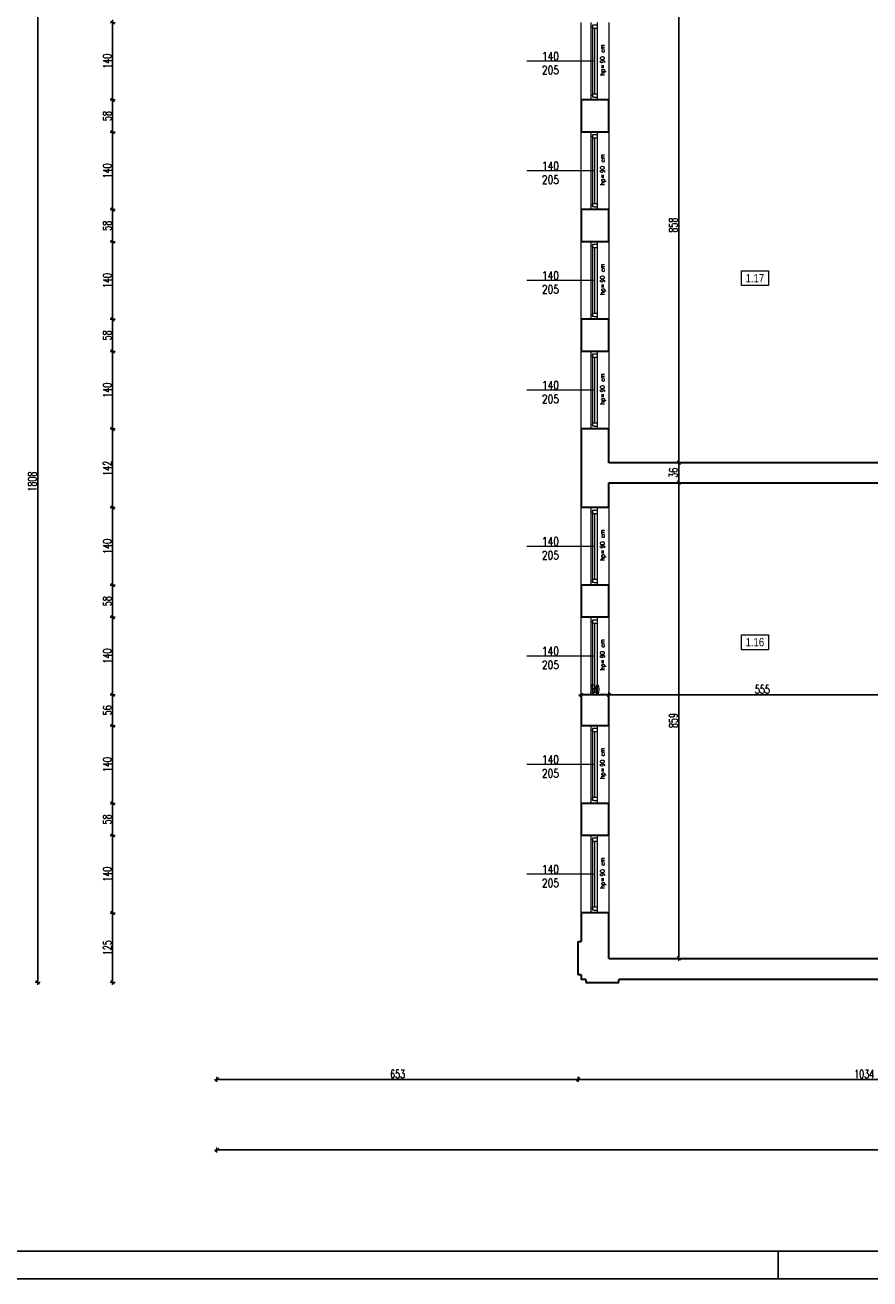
# Model space of a CAD drawing. Header units: millimetres. Extents: x 0 to 111311, y -48878 to -25280.
# Tile 161 of 244: x 96609 to 98135, y -32831 to -30567. Entities that reach past the tile are written whole.
import ezdxf

# ---------------------------------------------------------------- set-up
doc = ezdxf.new("R2010")
doc.units = ezdxf.units.MM
doc.layers.get('Defpoints').update_dxf_attribs({"color": 30})
doc.layers.add('e-cad_opisy', color=7, linetype='Continuous')
for name, color, linetype, lineweight in [('J opisy', 7, 'Continuous', 9), ('J stolarka_okna', 144, 'Continuous', 0), ('J wymiary', 1, 'Continuous', 9), ('OPIS', 7, 'Continuous', 5), ('sciany', 252, 'Continuous', 30)]:
    doc.layers.add(name, color=color, linetype=linetype, lineweight=lineweight)
doc.styles.add('ADESK2', font='simplex', dxfattribs={"width": 0.7})
doc.styles.add('MtXpl_simplex_shx', font='simplex.shx')
doc.styles.get("Standard").update_dxf_attribs({"font": 'arial.ttf'})
doc.dimstyles.new('1-100', dxfattribs={"dimscale": 1.5, "dimtxt": 10, "dimasz": 2, "dimexe": 1, "dimexo": 1, "dimgap": 1.5, "dimtad": 1, "dimdec": 0, "dimrnd": 0.5, "dimdsep": 46, "dimtxsty": 'ADESK2', "dimblk": 'wymiar', "dimcen": -1, "dimdle": 5, "dimse1": 1, "dimse2": 1, "dimclrd": 256, "dimclre": 256, "dimclrt": 256, "dimadec": 0, "dimazin": 0, "dimtfac": 1, "dimtdec": 0, "dimtix": 1, "dimtmove": 0, "dimatfit": 3, "dimfxl": 20, "dimfxlon": 1, "dimtolj": 1, "dimtzin": 0, "dimarcsym": 0})

# ---------------------------------------------------------------- blocks, each defined once
blk = doc.blocks.new('A1_poziom')
at = {"ltscale": 0.8}
blk.add_line((210, 0), (210, 5), dxfattribs=at)
for points in [[(0, 0), (0, 297), (25, 297), (25, 594), (841, 594), (841, 0)], [(30, 5), (836, 5), (836, 589), (30, 589)]]:
    blk.add_lwpolyline(points, close=True)
blk = doc.blocks.new('wymiar')
for p, q in [((1.5, 0), (-1.5, 0)), ((1.06, 1.06), (-1.06, -1.06)), ((0, 1.5), (0, -1.5))]:
    blk.add_line(p, q)
blk = doc.blocks.new('*D2363')
at = {"layer": 'Defpoints', "color": 0, "ltscale": 4}
for p in [(97790.1, -30499.3), (97790.1, -31357.3), (97790.1, -31357.3)]:
    blk.add_point(p, dxfattribs=at)
at = {"layer": 'J wymiary', "lineweight": -2}
blk.add_line((97790.1, -30502.3), (97790.1, -31354.3), dxfattribs=at)
at = {"layer": 'J wymiary', "lineweight": -2, "ltscale": 4, "xscale": 3, "yscale": 3, "zscale": 3}
for p, rotation in [((97790.1, -30499.3), 90), ((97790.1, -31357.3), 270)]:
    blk.add_blockref('wymiar', p, dxfattribs=dict(at, rotation=rotation))
at = {"layer": 'J wymiary', "ltscale": 4, "insert": (97780.4, -30928.3), "char_height": 15, "attachment_point": 5, "rotation": 90, "style": 'ADESK2'}
blk.add_mtext('\\A1;858', dxfattribs=at)
blk = doc.blocks.new('*D2364')
at = {"layer": 'Defpoints', "color": 0, "ltscale": 4}
for p in [(97790.1, -31357.3), (97790.1, -31393.3), (97790.1, -31393.3)]:
    blk.add_point(p, dxfattribs=at)
at = {"layer": 'J wymiary', "lineweight": -2}
blk.add_line((97790.1, -31360.3), (97790.1, -31390.3), dxfattribs=at)
at = {"layer": 'J wymiary', "lineweight": -2, "ltscale": 4, "xscale": 3, "yscale": 3, "zscale": 3}
for p, rotation in [((97790.1, -31357.3), 90), ((97790.1, -31393.3), 270)]:
    blk.add_blockref('wymiar', p, dxfattribs=dict(at, rotation=rotation))
at = {"layer": 'J wymiary', "ltscale": 4, "insert": (97780.4, -31375.3), "char_height": 15, "attachment_point": 5, "rotation": 90, "style": 'ADESK2'}
blk.add_mtext('\\A1;36', dxfattribs=at)
blk = doc.blocks.new('*D2365')
at = {"layer": 'Defpoints', "color": 0, "ltscale": 4}
for p in [(97790.1, -31393.3), (97790.1, -32252.3), (97790.1, -32252.3)]:
    blk.add_point(p, dxfattribs=at)
at = {"layer": 'J wymiary', "lineweight": -2}
blk.add_line((97790.1, -31396.3), (97790.1, -32249.3), dxfattribs=at)
at = {"layer": 'J wymiary', "lineweight": -2, "ltscale": 4, "xscale": 3, "yscale": 3, "zscale": 3}
for p, rotation in [((97790.1, -31393.3), 90), ((97790.1, -32252.3), 270)]:
    blk.add_blockref('wymiar', p, dxfattribs=dict(at, rotation=rotation))
at = {"layer": 'J wymiary', "ltscale": 4, "insert": (97780.4, -31822.8), "char_height": 15, "attachment_point": 5, "rotation": 90, "style": 'ADESK2'}
blk.add_mtext('\\A1;859', dxfattribs=at)
blk = doc.blocks.new('*D2366')
at = {"layer": 'Defpoints', "color": 0, "ltscale": 4}
for p in [(97663.6, -31776.3), (98218.6, -31776.3), (98218.6, -31776.3)]:
    blk.add_point(p, dxfattribs=at)
at = {"layer": 'J wymiary', "lineweight": -2}
blk.add_line((97666.6, -31776.3), (98215.6, -31776.3), dxfattribs=at)
at = {"layer": 'J wymiary', "lineweight": -2, "ltscale": 4, "xscale": 3, "yscale": 3, "zscale": 3, "rotation": 180}
blk.add_blockref('wymiar', (97663.6, -31776.3), dxfattribs=at)
at = {"layer": 'J wymiary', "lineweight": -2, "ltscale": 4, "xscale": 3, "yscale": 3, "zscale": 3}
blk.add_blockref('wymiar', (98218.6, -31776.3), dxfattribs=at)
at = {"layer": 'J wymiary', "ltscale": 4, "insert": (97941.1, -31766.5), "char_height": 15, "attachment_point": 5, "style": 'ADESK2'}
blk.add_mtext('\\A1;555', dxfattribs=at)
blk = doc.blocks.new('*D2367')
at = {"layer": 'Defpoints', "color": 0, "ltscale": 4}
for p in [(97613.6, -31776.3), (97613.6, -31776.3), (97663.6, -31776.3)]:
    blk.add_point(p, dxfattribs=at)
at = {"layer": 'J wymiary', "lineweight": -2}
blk.add_line((97660.6, -31776.3), (97616.6, -31776.3), dxfattribs=at)
at = {"layer": 'J wymiary', "lineweight": -2, "ltscale": 4, "xscale": 3, "yscale": 3, "zscale": 3, "rotation": 180}
blk.add_blockref('wymiar', (97613.6, -31776.3), dxfattribs=at)
at = {"layer": 'J wymiary', "lineweight": -2, "ltscale": 4, "xscale": 3, "yscale": 3, "zscale": 3}
blk.add_blockref('wymiar', (97663.6, -31776.3), dxfattribs=at)
at = {"layer": 'J wymiary', "ltscale": 4, "insert": (97638.6, -31766.5), "char_height": 15, "attachment_point": 5, "style": 'ADESK2'}
blk.add_mtext('\\A1;50', dxfattribs=at)
blk = doc.blocks.new('*D2550')
at = {"layer": 'Defpoints', "color": 0, "ltscale": 4}
for p in [(97608.4, -32251.9), (98641.9, -32252.1), (98641.9, -32470.7)]:
    blk.add_point(p, dxfattribs=at)
at = {"layer": 'J wymiary', "lineweight": -2}
blk.add_line((97611.4, -32470.7), (98638.9, -32470.7), dxfattribs=at)
at = {"layer": 'J wymiary', "lineweight": -2, "ltscale": 4, "xscale": 3, "yscale": 3, "zscale": 3, "rotation": 180}
blk.add_blockref('wymiar', (97608.4, -32470.7), dxfattribs=at)
at = {"layer": 'J wymiary', "lineweight": -2, "ltscale": 4, "xscale": 3, "yscale": 3, "zscale": 3}
blk.add_blockref('wymiar', (98641.9, -32470.7), dxfattribs=at)
at = {"layer": 'J wymiary', "ltscale": 4, "insert": (98125.1, -32461), "char_height": 15, "attachment_point": 5, "style": 'ADESK2'}
blk.add_mtext('\\A1;1034', dxfattribs=at)
blk = doc.blocks.new('*D2551')
at = {"layer": 'Defpoints', "color": 0, "ltscale": 4}
for p in [(96955.6, -30417.3), (97608.4, -32251.9), (96955.6, -32470.7)]:
    blk.add_point(p, dxfattribs=at)
at = {"layer": 'J wymiary', "lineweight": -2}
blk.add_line((97605.4, -32470.7), (96958.6, -32470.7), dxfattribs=at)
at = {"layer": 'J wymiary', "lineweight": -2, "ltscale": 4, "xscale": 3, "yscale": 3, "zscale": 3, "rotation": 180}
blk.add_blockref('wymiar', (96955.6, -32470.7), dxfattribs=at)
at = {"layer": 'J wymiary', "lineweight": -2, "ltscale": 4, "xscale": 3, "yscale": 3, "zscale": 3}
blk.add_blockref('wymiar', (97608.4, -32470.7), dxfattribs=at)
at = {"layer": 'J wymiary', "ltscale": 4, "insert": (97282, -32461), "char_height": 15, "attachment_point": 5, "style": 'ADESK2'}
blk.add_mtext('\\A1;653', dxfattribs=at)
blk = doc.blocks.new('*D2575')
at = {"layer": 'Defpoints', "color": 0, "ltscale": 4}
for p in [(96955.6, -30487.3), (102325.9, -30487.3), (102325.9, -32598.2)]:
    blk.add_point(p, dxfattribs=at)
at = {"layer": 'J wymiary', "lineweight": -2, "ltscale": 4}
blk.add_line((96958.6, -32598.2), (102322.9, -32598.2), dxfattribs=at)
at = {"layer": 'J wymiary', "lineweight": -2, "ltscale": 4, "xscale": 3, "yscale": 3, "zscale": 3, "rotation": 180}
blk.add_blockref('wymiar', (96955.6, -32598.2), dxfattribs=at)
at = {"layer": 'J wymiary', "lineweight": -2, "ltscale": 4, "xscale": 3, "yscale": 3, "zscale": 3}
blk.add_blockref('wymiar', (102325.9, -32598.2), dxfattribs=at)
at = {"layer": 'J wymiary', "ltscale": 4, "insert": (99640.8, -32588.4), "char_height": 15, "attachment_point": 5, "style": 'ADESK2'}
blk.add_mtext('\\A1;5370', dxfattribs=at)
blk = doc.blocks.new('*D2602')
at = {"layer": 'Defpoints', "color": 0, "ltscale": 4}
for p in [(97622.9, -30562.3), (96767.1, -30702.3), (97617.2, -30702.3)]:
    blk.add_point(p, dxfattribs=at)
at = {"layer": 'J wymiary', "lineweight": -2}
blk.add_line((96767.1, -30565.3), (96767.1, -30699.3), dxfattribs=at)
at = {"layer": 'J wymiary', "lineweight": -2, "ltscale": 4, "xscale": 3, "yscale": 3, "zscale": 3}
for p, rotation in [((96767.1, -30562.3), 90), ((96767.1, -30702.3), 270)]:
    blk.add_blockref('wymiar', p, dxfattribs=dict(at, rotation=rotation))
at = {"layer": 'J wymiary', "ltscale": 4, "insert": (96757.4, -30632.3), "char_height": 15, "attachment_point": 5, "rotation": 90, "style": 'ADESK2'}
blk.add_mtext('\\A1;140', dxfattribs=at)
blk = doc.blocks.new('*D2603')
at = {"layer": 'Defpoints', "color": 0, "ltscale": 4}
for p in [(97617.2, -30702.3), (96767.1, -30760.3), (97622.2, -30760.3)]:
    blk.add_point(p, dxfattribs=at)
at = {"layer": 'J wymiary', "lineweight": -2}
blk.add_line((96767.1, -30705.3), (96767.1, -30757.3), dxfattribs=at)
at = {"layer": 'J wymiary', "lineweight": -2, "ltscale": 4, "xscale": 3, "yscale": 3, "zscale": 3}
for p, rotation in [((96767.1, -30702.3), 90), ((96767.1, -30760.3), 270)]:
    blk.add_blockref('wymiar', p, dxfattribs=dict(at, rotation=rotation))
at = {"layer": 'J wymiary', "ltscale": 4, "insert": (96757.4, -30731.3), "char_height": 15, "attachment_point": 5, "rotation": 90, "style": 'ADESK2'}
blk.add_mtext('\\A1;58', dxfattribs=at)
blk = doc.blocks.new('*D2604')
at = {"layer": 'Defpoints', "color": 0, "ltscale": 4}
for p in [(97622.2, -30760.3), (96767.1, -30900.3), (97625.3, -30900.3)]:
    blk.add_point(p, dxfattribs=at)
at = {"layer": 'J wymiary', "lineweight": -2}
blk.add_line((96767.1, -30763.3), (96767.1, -30897.3), dxfattribs=at)
at = {"layer": 'J wymiary', "lineweight": -2, "ltscale": 4, "xscale": 3, "yscale": 3, "zscale": 3}
for p, rotation in [((96767.1, -30760.3), 90), ((96767.1, -30900.3), 270)]:
    blk.add_blockref('wymiar', p, dxfattribs=dict(at, rotation=rotation))
at = {"layer": 'J wymiary', "ltscale": 4, "insert": (96757.4, -30830.3), "char_height": 15, "attachment_point": 5, "rotation": 90, "style": 'ADESK2'}
blk.add_mtext('\\A1;140', dxfattribs=at)
blk = doc.blocks.new('*D2605')
at = {"layer": 'Defpoints', "color": 0, "ltscale": 4}
for p in [(97625.3, -30900.3), (96767.1, -30958.3), (97621.1, -30958.3)]:
    blk.add_point(p, dxfattribs=at)
at = {"layer": 'J wymiary', "lineweight": -2}
blk.add_line((96767.1, -30903.3), (96767.1, -30955.3), dxfattribs=at)
at = {"layer": 'J wymiary', "lineweight": -2, "ltscale": 4, "xscale": 3, "yscale": 3, "zscale": 3}
for p, rotation in [((96767.1, -30900.3), 90), ((96767.1, -30958.3), 270)]:
    blk.add_blockref('wymiar', p, dxfattribs=dict(at, rotation=rotation))
at = {"layer": 'J wymiary', "ltscale": 4, "insert": (96757.4, -30929.3), "char_height": 15, "attachment_point": 5, "rotation": 90, "style": 'ADESK2'}
blk.add_mtext('\\A1;58', dxfattribs=at)
blk = doc.blocks.new('*D2606')
at = {"layer": 'Defpoints', "color": 0, "ltscale": 4}
for p in [(97621.1, -30958.3), (96767.1, -31098.3), (97619.5, -31098.3)]:
    blk.add_point(p, dxfattribs=at)
at = {"layer": 'J wymiary', "lineweight": -2}
blk.add_line((96767.1, -30961.3), (96767.1, -31095.3), dxfattribs=at)
at = {"layer": 'J wymiary', "lineweight": -2, "ltscale": 4, "xscale": 3, "yscale": 3, "zscale": 3}
for p, rotation in [((96767.1, -30958.3), 90), ((96767.1, -31098.3), 270)]:
    blk.add_blockref('wymiar', p, dxfattribs=dict(at, rotation=rotation))
at = {"layer": 'J wymiary', "ltscale": 4, "insert": (96757.4, -31028.3), "char_height": 15, "attachment_point": 5, "rotation": 90, "style": 'ADESK2'}
blk.add_mtext('\\A1;140', dxfattribs=at)
blk = doc.blocks.new('*D2607')
at = {"layer": 'Defpoints', "color": 0, "ltscale": 4}
for p in [(97619.5, -31098.3), (96767.1, -31156.3), (97622.6, -31156.3)]:
    blk.add_point(p, dxfattribs=at)
at = {"layer": 'J wymiary', "lineweight": -2}
blk.add_line((96767.1, -31101.3), (96767.1, -31153.3), dxfattribs=at)
at = {"layer": 'J wymiary', "lineweight": -2, "ltscale": 4, "xscale": 3, "yscale": 3, "zscale": 3}
for p, rotation in [((96767.1, -31098.3), 90), ((96767.1, -31156.3), 270)]:
    blk.add_blockref('wymiar', p, dxfattribs=dict(at, rotation=rotation))
at = {"layer": 'J wymiary', "ltscale": 4, "insert": (96757.4, -31127.3), "char_height": 15, "attachment_point": 5, "rotation": 90, "style": 'ADESK2'}
blk.add_mtext('\\A1;58', dxfattribs=at)
blk = doc.blocks.new('*D2608')
at = {"layer": 'Defpoints', "color": 0, "ltscale": 4}
for p in [(97622.6, -31156.3), (96767.1, -31296.3), (97620.7, -31296.3)]:
    blk.add_point(p, dxfattribs=at)
at = {"layer": 'J wymiary', "lineweight": -2}
blk.add_line((96767.1, -31159.3), (96767.1, -31293.3), dxfattribs=at)
at = {"layer": 'J wymiary', "lineweight": -2, "ltscale": 4, "xscale": 3, "yscale": 3, "zscale": 3}
for p, rotation in [((96767.1, -31156.3), 90), ((96767.1, -31296.3), 270)]:
    blk.add_blockref('wymiar', p, dxfattribs=dict(at, rotation=rotation))
at = {"layer": 'J wymiary', "ltscale": 4, "insert": (96757.4, -31226.3), "char_height": 15, "attachment_point": 5, "rotation": 90, "style": 'ADESK2'}
blk.add_mtext('\\A1;140', dxfattribs=at)
blk = doc.blocks.new('*D2609')
at = {"layer": 'Defpoints', "color": 0, "ltscale": 4}
for p in [(97620.7, -31296.3), (96767.1, -31438.3), (97621.4, -31438.3)]:
    blk.add_point(p, dxfattribs=at)
at = {"layer": 'J wymiary', "lineweight": -2}
blk.add_line((96767.1, -31299.3), (96767.1, -31435.3), dxfattribs=at)
at = {"layer": 'J wymiary', "lineweight": -2, "ltscale": 4, "xscale": 3, "yscale": 3, "zscale": 3}
for p, rotation in [((96767.1, -31296.3), 90), ((96767.1, -31438.3), 270)]:
    blk.add_blockref('wymiar', p, dxfattribs=dict(at, rotation=rotation))
at = {"layer": 'J wymiary', "ltscale": 4, "insert": (96757.4, -31367.3), "char_height": 15, "attachment_point": 5, "rotation": 90, "style": 'ADESK2'}
blk.add_mtext('\\A1;142', dxfattribs=at)
blk = doc.blocks.new('*D2610')
at = {"layer": 'Defpoints', "color": 0, "ltscale": 4}
for p in [(97621.4, -31438.3), (96767.1, -31578.3), (97621.4, -31578.3)]:
    blk.add_point(p, dxfattribs=at)
at = {"layer": 'J wymiary', "lineweight": -2}
blk.add_line((96767.1, -31441.3), (96767.1, -31575.3), dxfattribs=at)
at = {"layer": 'J wymiary', "lineweight": -2, "ltscale": 4, "xscale": 3, "yscale": 3, "zscale": 3}
for p, rotation in [((96767.1, -31438.3), 90), ((96767.1, -31578.3), 270)]:
    blk.add_blockref('wymiar', p, dxfattribs=dict(at, rotation=rotation))
at = {"layer": 'J wymiary', "ltscale": 4, "insert": (96757.4, -31508.3), "char_height": 15, "attachment_point": 5, "rotation": 90, "style": 'ADESK2'}
blk.add_mtext('\\A1;140', dxfattribs=at)
blk = doc.blocks.new('*D2611')
at = {"layer": 'Defpoints', "color": 0, "ltscale": 4}
for p in [(97621.4, -31578.3), (96767.1, -31636.3), (97624.2, -31636.3)]:
    blk.add_point(p, dxfattribs=at)
at = {"layer": 'J wymiary', "lineweight": -2}
blk.add_line((96767.1, -31581.3), (96767.1, -31633.3), dxfattribs=at)
at = {"layer": 'J wymiary', "lineweight": -2, "ltscale": 4, "xscale": 3, "yscale": 3, "zscale": 3}
for p, rotation in [((96767.1, -31578.3), 90), ((96767.1, -31636.3), 270)]:
    blk.add_blockref('wymiar', p, dxfattribs=dict(at, rotation=rotation))
at = {"layer": 'J wymiary', "ltscale": 4, "insert": (96757.4, -31607.3), "char_height": 15, "attachment_point": 5, "rotation": 90, "style": 'ADESK2'}
blk.add_mtext('\\A1;58', dxfattribs=at)
blk = doc.blocks.new('*D2612')
at = {"layer": 'Defpoints', "color": 0, "ltscale": 4}
for p in [(97624.2, -31636.3), (96767.1, -31776.3), (97621.1, -31776.3)]:
    blk.add_point(p, dxfattribs=at)
at = {"layer": 'J wymiary', "lineweight": -2}
blk.add_line((96767.1, -31639.3), (96767.1, -31773.3), dxfattribs=at)
at = {"layer": 'J wymiary', "lineweight": -2, "ltscale": 4, "xscale": 3, "yscale": 3, "zscale": 3}
for p, rotation in [((96767.1, -31636.3), 90), ((96767.1, -31776.3), 270)]:
    blk.add_blockref('wymiar', p, dxfattribs=dict(at, rotation=rotation))
at = {"layer": 'J wymiary', "ltscale": 4, "insert": (96757.4, -31706.3), "char_height": 15, "attachment_point": 5, "rotation": 90, "style": 'ADESK2'}
blk.add_mtext('\\A1;140', dxfattribs=at)
blk = doc.blocks.new('*D2613')
at = {"layer": 'Defpoints', "color": 0, "ltscale": 4}
for p in [(97621.1, -31776.3), (96767.1, -31832.3), (97623.3, -31832.3)]:
    blk.add_point(p, dxfattribs=at)
at = {"layer": 'J wymiary', "lineweight": -2}
blk.add_line((96767.1, -31779.3), (96767.1, -31829.3), dxfattribs=at)
at = {"layer": 'J wymiary', "lineweight": -2, "ltscale": 4, "xscale": 3, "yscale": 3, "zscale": 3}
for p, rotation in [((96767.1, -31776.3), 90), ((96767.1, -31832.3), 270)]:
    blk.add_blockref('wymiar', p, dxfattribs=dict(at, rotation=rotation))
at = {"layer": 'J wymiary', "ltscale": 4, "insert": (96757.4, -31804.3), "char_height": 15, "attachment_point": 5, "rotation": 90, "style": 'ADESK2'}
blk.add_mtext('\\A1;56', dxfattribs=at)
blk = doc.blocks.new('*D2614')
at = {"layer": 'Defpoints', "color": 0, "ltscale": 4}
for p in [(97623.3, -31832.3), (96767.1, -31972.3), (97619.1, -31972.3)]:
    blk.add_point(p, dxfattribs=at)
at = {"layer": 'J wymiary', "lineweight": -2}
blk.add_line((96767.1, -31835.3), (96767.1, -31969.3), dxfattribs=at)
at = {"layer": 'J wymiary', "lineweight": -2, "ltscale": 4, "xscale": 3, "yscale": 3, "zscale": 3}
for p, rotation in [((96767.1, -31832.3), 90), ((96767.1, -31972.3), 270)]:
    blk.add_blockref('wymiar', p, dxfattribs=dict(at, rotation=rotation))
at = {"layer": 'J wymiary', "ltscale": 4, "insert": (96757.4, -31902.3), "char_height": 15, "attachment_point": 5, "rotation": 90, "style": 'ADESK2'}
blk.add_mtext('\\A1;140', dxfattribs=at)
blk = doc.blocks.new('*D2615')
at = {"layer": 'Defpoints', "color": 0, "ltscale": 4}
for p in [(97619.1, -31972.3), (96767.1, -32030.3), (97624.7, -32030.3)]:
    blk.add_point(p, dxfattribs=at)
at = {"layer": 'J wymiary', "lineweight": -2}
blk.add_line((96767.1, -31975.3), (96767.1, -32027.3), dxfattribs=at)
at = {"layer": 'J wymiary', "lineweight": -2, "ltscale": 4, "xscale": 3, "yscale": 3, "zscale": 3}
for p, rotation in [((96767.1, -31972.3), 90), ((96767.1, -32030.3), 270)]:
    blk.add_blockref('wymiar', p, dxfattribs=dict(at, rotation=rotation))
at = {"layer": 'J wymiary', "ltscale": 4, "insert": (96757.4, -32001.3), "char_height": 15, "attachment_point": 5, "rotation": 90, "style": 'ADESK2'}
blk.add_mtext('\\A1;58', dxfattribs=at)
blk = doc.blocks.new('*D2616')
at = {"layer": 'Defpoints', "color": 0, "ltscale": 4}
for p in [(97624.7, -32030.3), (96767.1, -32170.3), (97621, -32170.3)]:
    blk.add_point(p, dxfattribs=at)
at = {"layer": 'J wymiary', "lineweight": -2}
blk.add_line((96767.1, -32033.3), (96767.1, -32167.3), dxfattribs=at)
at = {"layer": 'J wymiary', "lineweight": -2, "ltscale": 4, "xscale": 3, "yscale": 3, "zscale": 3}
for p, rotation in [((96767.1, -32030.3), 90), ((96767.1, -32170.3), 270)]:
    blk.add_blockref('wymiar', p, dxfattribs=dict(at, rotation=rotation))
at = {"layer": 'J wymiary', "ltscale": 4, "insert": (96757.4, -32100.3), "char_height": 15, "attachment_point": 5, "rotation": 90, "style": 'ADESK2'}
blk.add_mtext('\\A1;140', dxfattribs=at)
blk = doc.blocks.new('*D2617')
at = {"layer": 'Defpoints', "color": 0, "ltscale": 4}
for p in [(97621, -32170.3), (96767.1, -32295.5), (97633.5, -32295.5)]:
    blk.add_point(p, dxfattribs=at)
at = {"layer": 'J wymiary', "lineweight": -2}
blk.add_line((96767.1, -32173.3), (96767.1, -32292.5), dxfattribs=at)
at = {"layer": 'J wymiary', "lineweight": -2, "ltscale": 4, "xscale": 3, "yscale": 3, "zscale": 3}
for p, rotation in [((96767.1, -32170.3), 90), ((96767.1, -32295.5), 270)]:
    blk.add_blockref('wymiar', p, dxfattribs=dict(at, rotation=rotation))
at = {"layer": 'J wymiary', "ltscale": 4, "insert": (96757.4, -32232.9), "char_height": 15, "attachment_point": 5, "rotation": 90, "style": 'ADESK2'}
blk.add_mtext('\\A1;125', dxfattribs=at)
blk = doc.blocks.new('*D2618')
at = {"layer": 'Defpoints', "color": 0, "ltscale": 4}
for p in [(96631.8, -30487.3), (97613.6, -30487.3), (97633.5, -32295.5)]:
    blk.add_point(p, dxfattribs=at)
at = {"layer": 'J wymiary', "lineweight": -2}
blk.add_line((96631.8, -32292.5), (96631.8, -30490.3), dxfattribs=at)
at = {"layer": 'J wymiary', "lineweight": -2, "ltscale": 4, "xscale": 3, "yscale": 3, "zscale": 3}
for p, rotation in [((96631.8, -30487.3), 90), ((96631.8, -32295.5), 270)]:
    blk.add_blockref('wymiar', p, dxfattribs=dict(at, rotation=rotation))
at = {"layer": 'J wymiary', "ltscale": 4, "insert": (96622.1, -31391.4), "char_height": 15, "attachment_point": 5, "rotation": 90, "style": 'ADESK2'}
blk.add_mtext('\\A1;1808', dxfattribs=at)
blk = doc.blocks.new('*D2624')
at = {"layer": 'Defpoints', "color": 0, "ltscale": 4}
for p in [(96955.6, -27461.3), (96483.2, -32295.5), (97652, -32295.5)]:
    blk.add_point(p, dxfattribs=at)
at = {"layer": 'J wymiary', "lineweight": -2}
blk.add_line((96483.2, -27464.3), (96483.2, -32292.5), dxfattribs=at)
at = {"layer": 'J wymiary', "lineweight": -2, "ltscale": 4, "xscale": 3, "yscale": 3, "zscale": 3}
for p, rotation in [((96483.2, -27461.3), 90), ((96483.2, -32295.5), 270)]:
    blk.add_blockref('wymiar', p, dxfattribs=dict(at, rotation=rotation))
at = {"layer": 'J wymiary', "ltscale": 4, "insert": (96473.5, -29878.4), "char_height": 15, "attachment_point": 5, "rotation": 90, "style": 'ADESK2'}
blk.add_mtext('\\A1;4834', dxfattribs=at)

msp = doc.modelspace()

# ---------------------------------------------------------------- linework, layer by layer
at = {"layer": 'J opisy', "linetype": 'Continuous', "lineweight": 9}
for p, q in [((97638.644, -30632.284), (97515.644, -30632.284)), ((97638.644, -30830.284), (97515.644, -30830.284)), ((97638.644, -31028.284), (97515.644, -31028.284)), ((97638.644, -31226.284), (97515.644, -31226.284)), ((97638.644, -31508.284), (97515.644, -31508.284)), ((97638.644, -31706.284), (97515.644, -31706.284)), ((97638.644, -31902.284), (97515.644, -31902.284)), ((97638.644, -32100.284), (97515.644, -32100.284))]:
    msp.add_line(p, q, dxfattribs=at)
at = {"layer": 'J stolarka_okna', "linetype": 'Continuous', "lineweight": 9}
for p, q in [((97613.644, -30702.284), (97613.644, -30562.284)), ((97631.144, -30562.284), (97631.144, -30702.284)), ((97643.144, -30702.284), (97643.144, -30562.284)), ((97663.644, -30562.284), (97663.644, -30702.284)), ((97634.144, -30570.284), (97631.144, -30570.284)), ((97637.144, -30567.284), (97634.144, -30567.284)), ((97634.144, -30567.284), (97634.144, -30573.284)), ((97643.144, -30573.284), (97634.144, -30573.284)), ((97634.144, -30573.284), (97634.144, -30691.284)), ((97643.144, -30567.284), (97637.144, -30567.284)), ((97638.644, -30691.284), (97638.644, -30573.284)), ((97634.144, -30694.284), (97631.144, -30694.284)), ((97634.144, -30691.284), (97643.144, -30691.284)), ((97634.144, -30691.284), (97634.144, -30697.284)), ((97637.144, -30697.284), (97634.144, -30697.284)), ((97637.144, -30697.284), (97643.144, -30697.284)), ((97613.644, -30900.284), (97613.644, -30760.284)), ((97631.144, -30760.284), (97631.144, -30900.284)), ((97637.144, -30765.284), (97634.144, -30765.284)), ((97634.144, -30765.284), (97634.144, -30771.284)), ((97643.144, -30765.284), (97637.144, -30765.284)), ((97643.144, -30900.284), (97643.144, -30760.284)), ((97663.644, -30760.284), (97663.644, -30900.284)), ((97634.144, -30768.284), (97631.144, -30768.284)), ((97643.144, -30771.284), (97634.144, -30771.284)), ((97634.144, -30771.284), (97634.144, -30889.284)), ((97638.644, -30889.284), (97638.644, -30771.284)), ((97634.144, -30892.284), (97631.144, -30892.284)), ((97634.144, -30889.284), (97643.144, -30889.284)), ((97634.144, -30889.284), (97634.144, -30895.284)), ((97637.144, -30895.284), (97634.144, -30895.284)), ((97637.144, -30895.284), (97643.144, -30895.284)), ((97613.644, -31098.284), (97613.644, -30958.284)), ((97631.144, -30958.284), (97631.144, -31098.284)), ((97634.144, -30966.284), (97631.144, -30966.284)), ((97637.144, -30963.284), (97634.144, -30963.284)), ((97634.144, -30963.284), (97634.144, -30969.284)), ((97643.144, -30969.284), (97634.144, -30969.284)), ((97634.144, -30969.284), (97634.144, -31087.284)), ((97643.144, -30963.284), (97637.144, -30963.284)), ((97638.644, -31087.284), (97638.644, -30969.284)), ((97643.144, -31098.284), (97643.144, -30958.284)), ((97663.644, -30958.284), (97663.644, -31098.284)), ((97634.144, -31090.284), (97631.144, -31090.284)), ((97634.144, -31087.284), (97643.144, -31087.284)), ((97634.144, -31087.284), (97634.144, -31093.284)), ((97637.144, -31093.284), (97634.144, -31093.284)), ((97637.144, -31093.284), (97643.144, -31093.284)), ((97613.644, -31296.284), (97613.644, -31156.284)), ((97631.144, -31156.284), (97631.144, -31296.284)), ((97634.144, -31164.284), (97631.144, -31164.284)), ((97637.144, -31161.284), (97634.144, -31161.284)), ((97634.144, -31161.284), (97634.144, -31167.284)), ((97643.144, -31167.284), (97634.144, -31167.284)), ((97634.144, -31167.284), (97634.144, -31285.284)), ((97643.144, -31161.284), (97637.144, -31161.284)), ((97638.644, -31285.284), (97638.644, -31167.284)), ((97643.144, -31296.284), (97643.144, -31156.284)), ((97663.644, -31156.284), (97663.644, -31296.284)), ((97634.144, -31285.284), (97643.144, -31285.284)), ((97634.144, -31285.284), (97634.144, -31291.284)), ((97634.144, -31288.284), (97631.144, -31288.284)), ((97637.144, -31291.284), (97634.144, -31291.284)), ((97637.144, -31291.284), (97643.144, -31291.284)), ((97613.644, -31578.284), (97613.644, -31438.284)), ((97631.144, -31438.284), (97631.144, -31578.284)), ((97634.144, -31446.284), (97631.144, -31446.284)), ((97637.144, -31443.284), (97634.144, -31443.284)), ((97634.144, -31443.284), (97634.144, -31449.284)), ((97643.144, -31443.284), (97637.144, -31443.284)), ((97643.144, -31578.284), (97643.144, -31438.284)), ((97663.644, -31438.284), (97663.644, -31578.284)), ((97643.144, -31449.284), (97634.144, -31449.284)), ((97634.144, -31449.284), (97634.144, -31567.284)), ((97638.644, -31567.284), (97638.644, -31449.284)), ((97634.144, -31570.284), (97631.144, -31570.284)), ((97634.144, -31567.284), (97643.144, -31567.284)), ((97634.144, -31567.284), (97634.144, -31573.284)), ((97637.144, -31573.284), (97634.144, -31573.284)), ((97637.144, -31573.284), (97643.144, -31573.284)), ((97613.644, -31776.284), (97613.644, -31636.284)), ((97631.144, -31636.284), (97631.144, -31776.284)), ((97634.144, -31644.284), (97631.144, -31644.284)), ((97637.144, -31641.284), (97634.144, -31641.284)), ((97634.144, -31641.284), (97634.144, -31647.284)), ((97643.144, -31647.284), (97634.144, -31647.284)), ((97634.144, -31647.284), (97634.144, -31765.284)), ((97643.144, -31641.284), (97637.144, -31641.284)), ((97638.644, -31765.284), (97638.644, -31647.284)), ((97643.144, -31776.284), (97643.144, -31636.284)), ((97663.644, -31636.284), (97663.644, -31776.284)), ((97634.144, -31768.284), (97631.144, -31768.284)), ((97634.144, -31765.284), (97643.144, -31765.284)), ((97634.144, -31765.284), (97634.144, -31771.284)), ((97637.144, -31771.284), (97634.144, -31771.284)), ((97637.144, -31771.284), (97643.144, -31771.284)), ((97613.644, -31972.284), (97613.644, -31832.284)), ((97631.144, -31832.284), (97631.144, -31972.284)), ((97634.144, -31840.284), (97631.144, -31840.284)), ((97637.144, -31837.284), (97634.144, -31837.284)), ((97634.144, -31837.284), (97634.144, -31843.284)), ((97643.144, -31843.284), (97634.144, -31843.284)), ((97634.144, -31843.284), (97634.144, -31961.284)), ((97643.144, -31837.284), (97637.144, -31837.284)), ((97638.644, -31961.284), (97638.644, -31843.284)), ((97643.144, -31972.284), (97643.144, -31832.284)), ((97663.644, -31832.284), (97663.644, -31972.284)), ((97634.144, -31964.284), (97631.144, -31964.284)), ((97634.144, -31961.284), (97643.144, -31961.284)), ((97634.144, -31961.284), (97634.144, -31967.284)), ((97637.144, -31967.284), (97634.144, -31967.284)), ((97637.144, -31967.284), (97643.144, -31967.284)), ((97613.644, -32170.284), (97613.644, -32030.284)), ((97631.144, -32030.284), (97631.144, -32170.284)), ((97637.144, -32035.284), (97634.144, -32035.284)), ((97634.144, -32035.284), (97634.144, -32041.284)), ((97643.144, -32035.284), (97637.144, -32035.284)), ((97643.144, -32170.284), (97643.144, -32030.284)), ((97663.644, -32030.284), (97663.644, -32170.284)), ((97634.144, -32038.284), (97631.144, -32038.284)), ((97643.144, -32041.284), (97634.144, -32041.284)), ((97634.144, -32041.284), (97634.144, -32159.284)), ((97638.644, -32159.284), (97638.644, -32041.284)), ((97634.144, -32162.284), (97631.144, -32162.284)), ((97634.144, -32159.284), (97643.144, -32159.284)), ((97634.144, -32159.284), (97634.144, -32165.284)), ((97637.144, -32165.284), (97634.144, -32165.284)), ((97637.144, -32165.284), (97643.144, -32165.284))]:
    msp.add_line(p, q, dxfattribs=at)
at = {"layer": 'OPIS'}
for points in [[(97951.975, -31037.524), (97903.225, -31037.524), (97903.225, -31010.649), (97951.975, -31010.649)], [(97951.975, -31694.815), (97903.225, -31694.815), (97903.225, -31667.94), (97951.975, -31667.94)]]:
    msp.add_lwpolyline(points, close=True, dxfattribs=at)
at = {"layer": 'sciany'}
for p, q in [((97613.644, -30702.284), (97613.644, -30760.284)), ((97663.644, -30702.284), (97613.644, -30702.284)), ((97663.644, -30760.284), (97663.644, -30702.284)), ((97663.644, -30760.284), (97613.644, -30760.284)), ((97613.644, -30900.284), (97613.644, -30958.284)), ((97663.644, -30900.284), (97613.644, -30900.284)), ((97663.644, -30958.284), (97663.644, -30900.284)), ((97663.644, -30958.284), (97613.644, -30958.284)), ((97613.644, -31098.284), (97613.644, -31156.284)), ((97663.644, -31098.284), (97613.644, -31098.284)), ((97663.644, -31156.284), (97663.644, -31098.284)), ((97663.644, -31156.284), (97613.644, -31156.284)), ((97613.644, -31296.284), (97613.644, -31438.284)), ((97663.644, -31296.284), (97613.644, -31296.284)), ((97663.644, -31357.284), (97663.644, -31296.284)), ((98218.644, -31357.284), (97663.644, -31357.284)), ((97663.644, -31393.284), (98218.644, -31393.284)), ((97663.644, -31438.284), (97663.644, -31393.284)), ((97663.644, -31438.284), (97613.644, -31438.284)), ((97613.644, -31578.284), (97613.644, -31636.284)), ((97663.644, -31578.284), (97613.644, -31578.284)), ((97663.644, -31636.284), (97663.644, -31578.284)), ((97663.644, -31636.284), (97613.644, -31636.284)), ((97613.644, -31776.284), (97613.644, -31832.284)), ((97663.644, -31776.284), (97613.644, -31776.284)), ((97663.644, -31832.284), (97663.644, -31776.284)), ((97663.644, -31832.284), (97613.644, -31832.284)), ((97613.644, -31972.284), (97613.644, -32030.284)), ((97663.644, -31972.284), (97613.644, -31972.284)), ((97663.644, -32030.284), (97663.644, -31972.284)), ((97663.644, -32030.284), (97613.644, -32030.284)), ((97613.644, -32170.284), (97613.644, -32221.919)), ((97613.644, -32170.284), (97613.644, -32221.919)), ((97663.644, -32170.284), (97613.644, -32170.284)), ((97663.644, -32252.284), (97663.644, -32170.284)), ((97663.644, -32252.284), (97663.644, -32170.284)), ((97608.417, -32281.919), (97608.417, -32221.919)), ((97608.417, -32221.919), (97613.644, -32221.919)), ((97663.644, -32252.284), (98218.644, -32252.284)), ((97613.644, -32281.919), (97608.417, -32281.919)), ((97613.644, -32281.919), (97613.644, -32290.284)), ((97622.009, -32290.284), (97613.644, -32290.284)), ((97622.009, -32290.284), (97622.009, -32295.51)), ((97622.009, -32295.51), (97682.009, -32295.51)), ((98568.279, -32290.284), (97682.009, -32290.284)), ((97682.009, -32295.51), (97682.009, -32290.284))]:
    msp.add_line(p, q, dxfattribs=at)

# ---------------------------------------------------------------- block references
at = {"layer": 'e-cad_opisy', "ltscale": 4, "xscale": 10, "yscale": 10, "zscale": 10}
msp.add_blockref('A1_poziom', (95869.552, -32831.019), dxfattribs=at)

# ---------------------------------------------------------------- texts
at = {"layer": 'J opisy', "style": 'MtXpl_simplex_shx', "width": 0.9}
for s, p in [('cm', (97656.166, -30616.859)), ('90', (97656.166, -30636.059)), ('hp=', (97656.166, -30658.002)), ('cm', (97656.166, -30814.859)), ('90', (97656.166, -30834.059)), ('hp=', (97656.166, -30856.002)), ('cm', (97656.166, -31012.859)), ('hp=', (97656.166, -31054.002)), ('90', (97656.166, -31032.059)), ('cm', (97656.166, -31210.859)), ('90', (97656.166, -31230.059)), ('hp=', (97656.166, -31252.002)), ('cm', (97656.166, -31492.859)), ('90', (97656.166, -31512.059)), ('hp=', (97656.166, -31534.002)), ('cm', (97656.166, -31690.859)), ('hp=', (97656.166, -31732.002)), ('90', (97656.166, -31710.059)), ('cm', (97656.166, -31886.859)), ('90', (97656.166, -31906.059)), ('hp=', (97656.166, -31928.002)), ('cm', (97656.166, -32084.859)), ('90', (97656.166, -32104.059)), ('hp=', (97656.166, -32126.002))]:
    msp.add_text(s, height=8, rotation=90, dxfattribs=at).set_placement(p)
at = {"layer": 'J opisy', "char_height": 15, "width": 30.20626, "attachment_point": 5, "line_spacing_factor": 0.771429}
for insert in [(97558.166, -30635.714), (97558.166, -30833.714), (97558.166, -31031.714), (97558.166, -31229.714), (97558.166, -31511.714), (97558.166, -31709.714), (97558.166, -31905.714), (97558.166, -32103.714)]:
    msp.add_mtext('\\pxsm1;{\\Fsimplex|c238;\\W0.8;140\\Fsimplex|c0;\\P\\Fsimplex|c238;205}', dxfattribs=dict(at, insert=insert))
at = {"layer": 'OPIS', "char_height": 15, "width": 48.75, "attachment_point": 5, "line_spacing_factor": 0.857143}
for s, insert in [('{\\fArial Narrow|b0|i0|c238|p34;1.17}', (97927.6, -31024.086)), ('{\\fArial Narrow|b0|i0|c238|p34;1.16}', (97927.6, -31681.377))]:
    msp.add_mtext(s, dxfattribs=dict(at, insert=insert))

# ---------------------------------------------------------------- dimensions: what is measured, and where the dimension line sits
at = {"layer": 'J wymiary'}
for base, p1, p2, picture, middle in [((96483.239, -32295.51), (96955.644, -27461.284), (97652.009, -32295.51), '*D2624', (96473.489, -29878.397)), ((96631.846, -30487.284), (97633.472, -32295.51), (97613.644, -30487.284), '*D2618', (96622.096, -31391.397)), ((96767.141, -30702.284), (97622.905, -30562.284), (97617.156, -30702.284), '*D2602', (96757.391, -30632.284)), ((96767.141, -30760.284), (97617.156, -30702.284), (97622.219, -30760.284), '*D2603', (96757.391, -30731.284)), ((96767.141, -30900.284), (97622.219, -30760.284), (97625.335, -30900.284), '*D2604', (96757.391, -30830.284)), ((96767.141, -30958.284), (97625.335, -30900.284), (97621.051, -30958.284), '*D2605', (96757.391, -30929.284)), ((96767.141, -31098.284), (97621.051, -30958.284), (97619.493, -31098.284), '*D2606', (96757.391, -31028.284)), ((96767.141, -31156.284), (97619.493, -31098.284), (97622.609, -31156.284), '*D2607', (96757.391, -31127.284)), ((96767.141, -31296.284), (97622.609, -31156.284), (97620.661, -31296.284), '*D2608', (96757.391, -31226.284)), ((96767.141, -31438.284), (97620.661, -31296.284), (97621.44, -31438.284), '*D2609', (96757.391, -31367.284)), ((96767.141, -31578.284), (97621.44, -31438.284), (97621.44, -31578.284), '*D2610', (96757.391, -31508.284)), ((96767.141, -31636.284), (97621.44, -31578.284), (97624.167, -31636.284), '*D2611', (96757.391, -31607.284)), ((96767.141, -31776.284), (97624.167, -31636.284), (97621.051, -31776.284), '*D2612', (96757.391, -31706.284)), ((96767.141, -31832.284), (97621.051, -31776.284), (97623.27, -31832.284), '*D2613', (96757.391, -31804.284)), ((96767.141, -31972.284), (97623.27, -31832.284), (97619.139, -31972.284), '*D2614', (96757.391, -31902.284)), ((96767.141, -32030.284), (97619.139, -31972.284), (97624.747, -32030.284), '*D2615', (96757.391, -32001.284)), ((96767.141, -32170.284), (97624.747, -32030.284), (97621.008, -32170.284), '*D2616', (96757.391, -32100.284)), ((96767.141, -32295.51), (97621.008, -32170.284), (97633.472, -32295.51), '*D2617', (96757.391, -32232.897))]:
    dim = msp.add_linear_dim(base=base, p1=p1, p2=p2, angle=90, dimstyle='1-100', override={"dimblk": 'wymiar'}, dxfattribs=at)
    dim.commit()
    dim.dimension.update_dxf_attribs({"geometry": picture, "text_midpoint": middle})
for base, p2, picture, middle in [((96955.644, -32470.704), (96955.644, -30417.284), '*D2551', (97282.03, -32460.954)), ((98641.87, -32470.704), (98641.87, -32252.101), '*D2550', (98125.144, -32460.954))]:
    dim = msp.add_linear_dim(base=base, p1=(97608.417, -32251.919), p2=p2, dimstyle='1-100', override={"dimblk": 'wymiar'}, dxfattribs=at)
    dim.commit()
    dim.dimension.update_dxf_attribs({"geometry": picture, "text_midpoint": middle})
at = {"layer": 'J wymiary', "ltscale": 4}
dim = msp.add_linear_dim(base=(102325.87, -32598.181), p1=(96955.644, -30487.284), p2=(102325.87, -30487.284), dimstyle='1-100', override={"dimblk": 'wymiar', "dimtmove": 1}, dxfattribs=at)
dim.commit()
dim.dimension.update_dxf_attribs({"geometry": '*D2575', "text_midpoint": (99640.757, -32588.431)})
at = {"layer": 'J wymiary'}
for base, p1, p2, picture, middle in [((97790.134, -31357.284), (97790.134, -30499.284), (97790.134, -31357.284), '*D2363', (97780.384, -30928.284)), ((97790.134, -31393.284), (97790.134, -31357.284), (97790.134, -31393.284), '*D2364', (97780.384, -31375.284)), ((97790.134, -32252.284), (97790.134, -31393.284), (97790.134, -32252.284), '*D2365', (97780.384, -31822.784))]:
    dim = msp.add_linear_dim(base=base, p1=p1, p2=p2, angle=90, dimstyle='1-100', dxfattribs=at)
    dim.commit()
    dim.dimension.update_dxf_attribs({"geometry": picture, "text_midpoint": middle})
for base, p2, picture, middle in [((97613.644, -31776.284), (97613.644, -31776.284), '*D2367', (97638.644, -31766.534)), ((98218.644, -31776.284), (98218.644, -31776.284), '*D2366', (97941.144, -31766.534))]:
    dim = msp.add_linear_dim(base=base, p1=(97663.644, -31776.284), p2=p2, dimstyle='1-100', dxfattribs=at)
    dim.commit()
    dim.dimension.update_dxf_attribs({"geometry": picture, "text_midpoint": middle})

doc.saveas('drawing.dxf')
